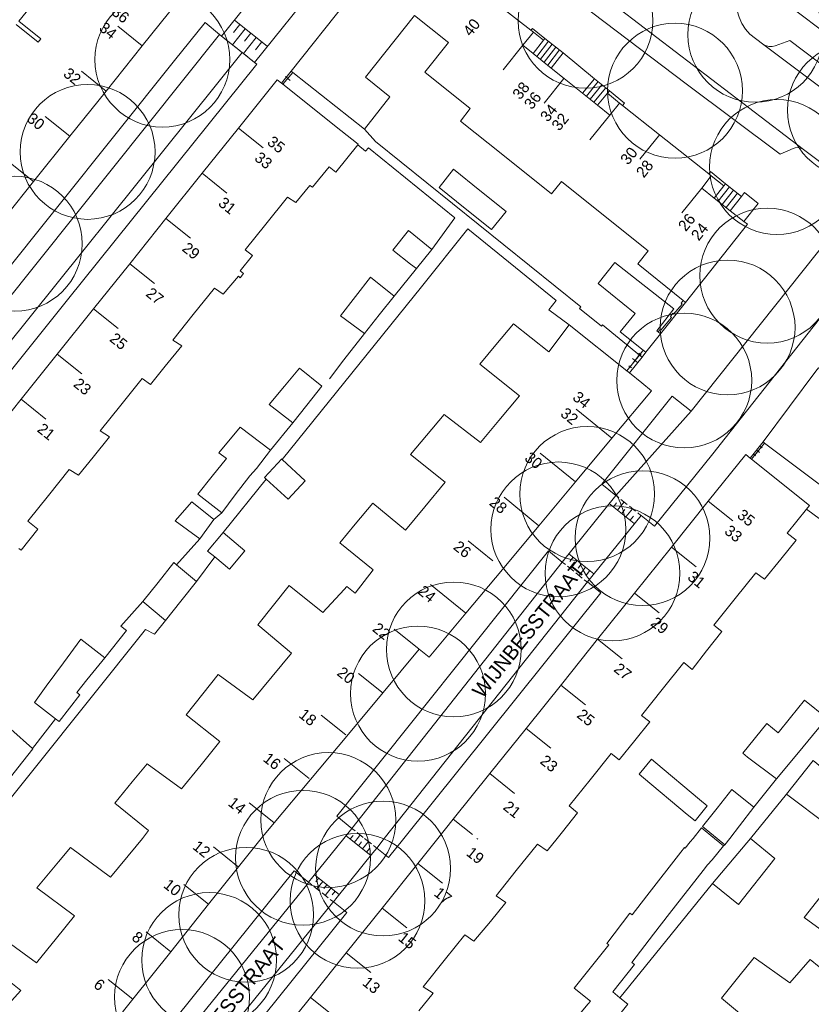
# Model space of a CAD drawing. Header units: metres. Extents: x 134994 to 136506, y 457393 to 459006.
# Tile 45 of 171: x 135417 to 135492, y 457784 to 457878. Entities that reach past the tile are written whole.
import ezdxf
from ezdxf.enums import TextEntityAlignment as Align

# ---------------------------------------------------------------- set-up
doc = ezdxf.new("R2010")
doc.units = ezdxf.units.M
for name, color, linetype, lineweight in [('B-WE-GR-BOOM-S', 250, 'Continuous', 13), ('B-WE-KG_BEBOUWING', 251, 'Continuous', 20), ('B-WE-KG_BEBOUWING TUSSENMUUR', 251, 'Continuous', 5), ('B-WE-KG_HUISNR', 251, 'Continuous', 5), ('B-WE-KG_ONDERGROND_REST', 251, 'Continuous', 5), ('B-WE-KG_STRAATNAAM', 251, 'Continuous', 5)]:
    doc.layers.add(name, color=color, linetype=linetype, lineweight=lineweight)
doc.styles.add('Styledgn000', font='dgn000.shx')

# ---------------------------------------------------------------- blocks, each defined once
blk = doc.blocks.new('SGR-BOOM_02')
blk.add_circle((0, 0), 6.4)

msp = doc.modelspace()

# ---------------------------------------------------------------- linework, layer by layer
at = {"layer": 'B-WE-KG_BEBOUWING', "flags": 128}
for points in [[(135415.131, 457858.061), (135418.572, 457862.354), (135422.013, 457866.647), (135425.454, 457870.94), (135428.895, 457875.233), (135432.293, 457879.472), (135431.06, 457880.467), (135430.853, 457880.634), (135426.107, 457884.461), (135423.612, 457886.473), (135423.526, 457886.365), (135420.06, 457882.045), (135420.492, 457881.699), (135417.183, 457877.574), (135419.251, 457875.915), (135418.995, 457875.596), (135416.928, 457877.255)], [(135467.715, 457873.126), (135468.846, 457874.578), (135471.821, 457872.117), (135470.682, 457870.733), (135468.928, 457872.148), (135467.715, 457873.126), (135465.995, 457874.514), (135465.014, 457875.305), (135466.012, 457876.522), (135465.78, 457876.71), (135461.418, 457880.127)], [(135448.321, 457879.462), (135443.007, 457872.837), (135443.18, 457872.701), (135449.979, 457867.333), (135452.382, 457870.39), (135450.068, 457872.249), (135454.735, 457878.117), (135457.832, 457875.643), (135457.956, 457875.544), (135455.693, 457872.749), (135460.01, 457869.294), (135459.085, 457868.097), (135463.116, 457864.882), (135467.744, 457861.19), (135468.675, 457862.374), (135472.19, 457859.546), (135476.893, 457855.762), (135475.919, 457854.534), (135476.115, 457854.376), (135480.228, 457851.073), (135480.462, 457850.885), (135486.332, 457858.299), (135485.983, 457858.572), (135487.338, 457860.275), (135486.047, 457861.302), (135485.767, 457860.95), (135484.685, 457859.588), (135485.983, 457858.572)], [(135490.531, 457878.842), (135497.443, 457873.647)], [(135424.224, 457836.207), (135422.834, 457834.498), (135421.955, 457835.029), (135419.978, 457832.562), (135418.023, 457830.122), (135418.991, 457829.372), (135418.023, 457830.122), (135419.978, 457832.562), (135421.955, 457835.029), (135422.834, 457834.498), (135424.224, 457836.207), (135425.775, 457838.114), (135424.897, 457838.698), (135426.856, 457841.143), (135428.883, 457843.673), (135429.669, 457843.105), (135431.062, 457844.819), (135432.633, 457846.753), (135431.789, 457847.298), (135433.733, 457849.724), (135435.746, 457852.235), (135436.58, 457851.661), (135438.015, 457853.36), (135438.181, 457853.221), (135438.497, 457853.622), (135438.189, 457853.865), (135439.357, 457855.344), (135438.668, 457855.88), (135440.61, 457858.305), (135442.66, 457860.863), (135443.475, 457860.367), (135444.807, 457861.978), (135445.062, 457861.808), (135446.622, 457863.754), (135447.272, 457863.26), (135449.348, 457865.854), (135449.383, 457865.897), (135447.743, 457867.209), (135442.243, 457871.581), (135442.099, 457871.695), (135441.687, 457872.023), (135438.008, 457867.431), (135434.57, 457863.14), (135431.133, 457858.849), (135427.695, 457854.558), (135424.257, 457850.267), (135420.819, 457845.976), (135417.381, 457841.685), (135413.943, 457837.394)], [(135415.7, 457790.511), (135418.85, 457788.202), (135420.742, 457790.541), (135422.447, 457792.648), (135418.881, 457795.331), (135420.935, 457797.77), (135422.081, 457799.131), (135425.865, 457796.33), (135428.297, 457799.272), (135428.898, 457800), (135429.472, 457800.746), (135426.276, 457803.348), (135427.933, 457805.366), (135429.346, 457807.087), (135432.617, 457804.719), (135434.476, 457807.002), (135436.267, 457809.201), (135433.069, 457811.723), (135434.649, 457813.734), (135436.095, 457815.574), (135439.375, 457813.166), (135441.206, 457815.376), (135443.049, 457817.6), (135439.852, 457820.274), (135441.345, 457822.134), (135442.845, 457824.003), (135446.041, 457821.452), (135448.066, 457823.646), (135448.306, 457823.906), (135449.096, 457823.275), (135450.803, 457825.507), (135447.636, 457828.069), (135449.106, 457829.833), (135450.77, 457831.829), (135453.888, 457829.265), (135455.706, 457831.469), (135457.635, 457833.807), (135454.357, 457836.44), (135455.874, 457838.26), (135457.53, 457840.247), (135460.982, 457837.579), (135462.739, 457839.685), (135464.683, 457842.015), (135460.925, 457845.034), (135462.44, 457846.85), (135464.117, 457848.859), (135467.466, 457846.198), (135469.414, 457848.761), (135474.885, 457844.385), (135475.131, 457844.189), (135476.308, 457843.247), (135477.218, 457842.487), (135473.461, 457837.987), (135469.996, 457833.838), (135466.532, 457829.688), (135463.067, 457825.539), (135459.602, 457821.389), (135463.067, 457825.539), (135466.532, 457829.688), (135469.996, 457833.838)], [(135505.476, 457834.803), (135509.678, 457831.61), (135513.825, 457828.459), (135509.678, 457831.61), (135505.476, 457834.803), (135500.926, 457838.26), (135502.714, 457840.62), (135500, 457842.679), (135499.267, 457843.213), (135497.705, 457841.179), (135494.656, 457837.208), (135497.034, 457835.385), (135494.768, 457832.391), (135487.959, 457837.529), (135487.815, 457837.637), (135492.818, 457844.355), (135493.066, 457844.687), (135494.3, 457843.724), (135495.26, 457845.007), (135496.244, 457846.323)], [(135436.871, 457836.071), (135436.17, 457836.593), (135438.168, 457839.054), (135441.074, 457836.861), (135439.724, 457835.119), (135439.101, 457834.41), (135439.724, 457835.119), (135441.074, 457836.861)], [(135456.933, 457800), (135458.406, 457801.837), (135461.87, 457806.155), (135465.319, 457810.453), (135468.793, 457814.784), (135472.112, 457818.921), (135475.613, 457823.285), (135479.114, 457827.649), (135482.615, 457832.013), (135486.164, 457836.438), (135486.588, 457836.099), (135486.703, 457836.008), (135486.588, 457836.099), (135486.164, 457836.438), (135482.615, 457832.013), (135479.114, 457827.649), (135475.613, 457823.285), (135472.112, 457818.921), (135468.793, 457814.784), (135465.319, 457810.453), (135461.87, 457806.155), (135458.406, 457801.837), (135456.933, 457800), (135455.044, 457797.64), (135451.647, 457793.396), (135448.25, 457789.152), (135444.853, 457784.908), (135441.225, 457780.375)], [(135455.706, 457831.469), (135453.888, 457829.265), (135450.77, 457831.829), (135449.106, 457829.833), (135447.636, 457828.069), (135450.803, 457825.507), (135449.096, 457823.275), (135448.306, 457823.906), (135448.066, 457823.646), (135446.041, 457821.452), (135442.845, 457824.003), (135441.345, 457822.134), (135439.852, 457820.274), (135443.049, 457817.6), (135441.206, 457815.376), (135439.375, 457813.166), (135436.095, 457815.574), (135434.649, 457813.734), (135433.069, 457811.723), (135436.267, 457809.201), (135434.476, 457807.002), (135432.617, 457804.719), (135429.346, 457807.087), (135427.933, 457805.366), (135426.276, 457803.348), (135429.472, 457800.746), (135428.898, 457800)], [(135455.131, 457783.648), (135456.493, 457785.308), (135455.562, 457785.915), (135457.682, 457788.569), (135459.503, 457790.847), (135460.372, 457790.255), (135461.93, 457792.133), (135463.405, 457793.911), (135462.477, 457794.568), (135464.384, 457796.954), (135466.393, 457799.469), (135467.312, 457798.817), (135468.261, 457800), (135468.776, 457800.641), (135470.214, 457802.434), (135469.422, 457803.086), (135471.415, 457805.58), (135473.409, 457808.075), (135474.145, 457807.452), (135475.644, 457809.301), (135477.072, 457811.063), (135476.289, 457811.68), (135478.247, 457814.13), (135480.298, 457816.697), (135481.082, 457816.052), (135482.45, 457817.803), (135483.902, 457819.661), (135483.139, 457820.253), (135485.169, 457822.794), (135487.112, 457825.225), (135487.95, 457824.606), (135489.492, 457826.499), (135490.962, 457828.304), (135490.111, 457828.978), (135491.942, 457831.27), (135490.111, 457828.978), (135490.962, 457828.304), (135489.492, 457826.499), (135487.95, 457824.606), (135487.112, 457825.225), (135485.169, 457822.794), (135483.139, 457820.253), (135483.902, 457819.661), (135482.45, 457817.803), (135481.082, 457816.052), (135480.298, 457816.697), (135478.247, 457814.13), (135476.289, 457811.68), (135477.072, 457811.063), (135475.644, 457809.301), (135474.145, 457807.452), (135473.409, 457808.075), (135471.415, 457805.58), (135469.422, 457803.086), (135470.214, 457802.434), (135468.776, 457800.641), (135468.261, 457800)], [(135417.182, 457827.533), (135417.41, 457827.356), (135417.182, 457827.533)], [(135440.167, 457800), (135441.403, 457801.479), (135444.85, 457805.603), (135448.295, 457809.725), (135451.74, 457813.848), (135455.185, 457817.971), (135456.106, 457817.202), (135459.602, 457821.389), (135456.106, 457817.202), (135455.185, 457817.971), (135451.74, 457813.848), (135448.295, 457809.725), (135444.85, 457805.603), (135441.403, 457801.479), (135440.167, 457800), (135438.019, 457797.31), (135435.19, 457793.767), (135431.591, 457789.259), (135427.992, 457784.751), (135424.391, 457780.242), (135423.035, 457781.328), (135418.489, 457775.764), (135417.516, 457776.495), (135411.43, 457769.006)], [(135487.106, 457782.165), (135483.866, 457784.845), (135485.516, 457786.895), (135486.973, 457788.706), (135490.354, 457786.295), (135492.268, 457788.531), (135493.137, 457787.831), (135494.97, 457790.123), (135491.701, 457792.503), (135493.224, 457794.422), (135493.457, 457794.715), (135494.894, 457796.522), (135497.92, 457794.16), (135499.574, 457796.368), (135500, 457796.937), (135501.431, 457798.671), (135500, 457799.824), (135499.815, 457800), (135498.51, 457801.088), (135500, 457802.979), (135498.51, 457801.088), (135499.815, 457800)], [(135469.725, 457782.528), (135471.226, 457784.317), (135471.422, 457784.55), (135469.876, 457785.786), (135473.165, 457789.9), (135472.973, 457790.047), (135475.168, 457792.927), (135475.387, 457792.76), (135476.773, 457794.543), (135479.994, 457798.689), (135480.34, 457799.134), (135480.417, 457799.076), (135480.901, 457799.672), (135481.162, 457800), (135481.96, 457801.002), (135483.194, 457800), (135481.96, 457801.002), (135481.162, 457800)], [(135483.194, 457800), (135484.052, 457799.303), (135482.975, 457797.988), (135482.544, 457797.486), (135482.127, 457796.954), (135478.943, 457792.889), (135477.402, 457790.922), (135475.352, 457788.233), (135475.619, 457788.03), (135473.546, 457785.438), (135474.225, 457784.884), (135474.982, 457784.268), (135473.489, 457782.42)], [(135486.609, 457800), (135483.023, 457795.734), (135485.481, 457793.747), (135488.94, 457798.104), (135486.609, 457800)], [(135413.975, 457778.097), (135417.381, 457782.321), (135415.631, 457783.641), (135417.377, 457785.575), (135413.852, 457788.361)]]:
    msp.add_lwpolyline(points, dxfattribs=at)
at = {"layer": 'B-WE-KG_BEBOUWING'}
for points in [[(135484.685, 457859.588), (135483.173, 457860.782), (135481.985, 457861.716), (135482.885, 457862.892), (135482.663, 457863.081), (135477.986, 457866.793), (135474.47, 457869.584), (135474.189, 457869.807), (135473.258, 457868.655), (135472.098, 457869.59), (135470.682, 457870.733)], [(135484.652, 457800), (135484.195, 457799.405), (135483.463, 457800)]]:
    msp.add_lwpolyline(points, dxfattribs=at)
at = {"layer": 'B-WE-KG_BEBOUWING', "flags": 128}
for points in [[(135457.062, 457861.774), (135458.434, 457863.527), (135460.929, 457861.516), (135463.414, 457859.512), (135462.042, 457857.803), (135459.552, 457859.788)], [(135454.911, 457854.107), (135456.364, 457855.915), (135454.155, 457857.699), (135452.667, 457855.847), (135454.362, 457854.525)], [(135476.691, 457846.149), (135476.441, 457846.348), (135474.252, 457848.083), (135475.667, 457849.843), (135472.173, 457852.674), (135473.727, 457854.659), (135479.346, 457850.261), (135477.718, 457848.181), (135477.842, 457848.081), (135478.063, 457847.902)], [(135449.138, 457851.438), (135447.718, 457849.609), (135449.971, 457847.921), (135451.387, 457849.692), (135452.804, 457851.465), (135450.557, 457853.266)], [(135442.374, 457842.918), (135440.939, 457841.208), (135443.187, 457839.462), (135444.504, 457841.132), (135445.933, 457842.944), (135443.808, 457844.627)], [(135436.427, 457830.919), (135434.149, 457832.688), (135435.51, 457834.38), (135436.871, 457836.071), (135435.51, 457834.38), (135434.149, 457832.688), (135436.427, 457830.919), (135437.718, 457832.604), (135439.101, 457834.41), (135437.718, 457832.604)], [(135442.172, 457835.984), (135444.357, 457833.96), (135442.731, 457832.204), (135440.664, 457834.118), (135440.499, 457834.271), (135442.125, 457836.027)], [(135442.172, 457835.984), (135444.357, 457833.96), (135442.731, 457832.204), (135440.664, 457834.118), (135440.499, 457834.271), (135442.125, 457836.027)], [(135435.682, 457830.274), (135433.591, 457831.941), (135432.011, 457830.151), (135434.352, 457828.456), (135432.011, 457830.151), (135433.591, 457831.941)], [(135435.767, 457826.724), (135435.094, 457827.287), (135436.563, 457829.043), (135438.634, 457827.311), (135437.165, 457825.554)], [(135435.767, 457826.724), (135435.094, 457827.287), (135436.563, 457829.043), (135438.634, 457827.311), (135437.165, 457825.554)], [(135431.894, 457826.182), (135430.385, 457824.289), (135428.952, 457822.49), (135430.385, 457824.289), (135431.894, 457826.182), (135432.141, 457825.974)], [(135432.556, 457822.541), (135431.085, 457820.695), (135432.556, 457822.541), (135434.027, 457824.387)], [(135421.418, 457816.688), (135419.777, 457814.467), (135418.663, 457812.917), (135420.656, 457811.374), (135420.995, 457811.111), (135422.976, 457813.625), (135422.663, 457813.849), (135423.636, 457815.049), (135425.333, 457817.143), (135423.059, 457818.909)], [(135421.418, 457816.688), (135419.777, 457814.467), (135418.663, 457812.917), (135420.656, 457811.374), (135420.995, 457811.111), (135422.976, 457813.625), (135422.663, 457813.849), (135423.636, 457815.049), (135425.333, 457817.143), (135423.059, 457818.909)], [(135490.414, 457811.486), (135491.741, 457813.126), (135493.865, 457811.406), (135492.519, 457809.781), (135491.174, 457808.156), (135492.519, 457809.781), (135493.865, 457811.406), (135491.741, 457813.126), (135490.414, 457811.486), (135489.246, 457810.043), (135488.163, 457810.918), (135485.881, 457808.093), (135486.341, 457807.721), (135489.086, 457805.667), (135486.341, 457807.721), (135485.881, 457808.093), (135488.163, 457810.918), (135489.246, 457810.043)], [(135414.872, 457808.54), (135413.334, 457806.702), (135413.932, 457806.266), (135412.134, 457803.92), (135413.841, 457802.751), (135415.577, 457805.066), (135415.709, 457804.97), (135417.075, 457806.697), (135418.509, 457808.511), (135418.463, 457808.552), (135416.41, 457810.378)], [(135414.872, 457808.54), (135413.334, 457806.702), (135413.932, 457806.266), (135412.134, 457803.92), (135413.841, 457802.751), (135415.577, 457805.066), (135415.709, 457804.97), (135417.075, 457806.697), (135418.509, 457808.511), (135418.463, 457808.552), (135416.41, 457810.378)], [(135477.629, 457807.192), (135481.773, 457803.696), (135482.519, 457803.091), (135481.368, 457801.672), (135480.622, 457802.277), (135476.479, 457805.773), (135476.064, 457806.11), (135477.214, 457807.529)], [(135477.629, 457807.192), (135481.773, 457803.696), (135482.519, 457803.091), (135481.368, 457801.672), (135480.622, 457802.277), (135476.479, 457805.773), (135476.064, 457806.11), (135477.214, 457807.529)], [(135495.066, 457805.361), (135492.563, 457807.41), (135495.066, 457805.361), (135496.542, 457804.152), (135493.997, 457801.223), (135490.045, 457804.204), (135493.997, 457801.223), (135496.542, 457804.152)], [(135483.462, 457802.886), (135482.066, 457801.135), (135483.463, 457800), (135482.066, 457801.135), (135483.462, 457802.886), (135484.858, 457804.637), (135486.944, 457802.984), (135485.576, 457801.203), (135484.652, 457800), (135485.576, 457801.203), (135486.944, 457802.984), (135484.858, 457804.637)]]:
    msp.add_lwpolyline(points, close=True, dxfattribs=at)
at = {"layer": 'B-WE-KG_BEBOUWING'}
for points in [[(135491.942, 457831.27), (135492.218, 457831.615), (135486.703, 457836.008), (135492.218, 457831.615)], [(135434.352, 457828.456), (135435.682, 457830.274)], [(135418.991, 457829.372), (135417.41, 457827.356)], [(135432.141, 457825.974), (135434.027, 457824.387)], [(135428.952, 457822.49), (135431.085, 457820.695)], [(135489.086, 457805.667), (135491.174, 457808.156)], [(135492.563, 457807.41), (135490.045, 457804.204)]]:
    msp.add_lwpolyline(points, close=True, dxfattribs=at)
at = {"layer": 'B-WE-KG_BEBOUWING TUSSENMUUR'}
for p, q in [((135428.895, 457875.233), (135426.555, 457877.11)), ((135465.014, 457875.305), (135463.141, 457872.963)), ((135425.454, 457870.94), (135423.114, 457872.817)), ((135468.909, 457872.125), (135467.036, 457869.783)), ((135422.013, 457866.647), (135419.673, 457868.524)), ((135473.258, 457868.655), (135471.385, 457866.313)), ((135438.01, 457867.43), (135440.352, 457865.555)), ((135477.998, 457866.808), (135476.125, 457864.466)), ((135418.572, 457862.354), (135416.232, 457864.231)), ((135434.572, 457863.139), (135436.914, 457861.264)), ((135481.985, 457861.716), (135480.112, 457859.374)), ((135431.134, 457858.848), (135433.476, 457856.973)), ((135427.696, 457854.557), (135430.038, 457852.682)), ((135424.258, 457850.266), (135426.6, 457848.391)), ((135420.82, 457845.975), (135423.162, 457844.1)), ((135417.382, 457841.684), (135419.724, 457839.809)), ((135473.461, 457837.987), (135470.069, 457840.744)), ((135469.996, 457833.838), (135466.652, 457836.565)), ((135469.996, 457833.838), (135466.652, 457836.565)), ((135466.532, 457829.688), (135463.234, 457832.385)), ((135466.532, 457829.688), (135463.234, 457832.385)), ((135482.615, 457832.013), (135484.956, 457830.136)), ((135482.615, 457832.013), (135484.956, 457830.136)), ((135462.157, 457826.369), (135459.816, 457828.245)), ((135462.157, 457826.369), (135459.816, 457828.245)), ((135479.114, 457827.649), (135481.455, 457825.772)), ((135479.114, 457827.649), (135481.455, 457825.772)), ((135459.602, 457821.389), (135456.243, 457824.104)), ((135459.602, 457821.389), (135456.243, 457824.104)), ((135475.613, 457823.285), (135477.954, 457821.408)), ((135475.613, 457823.285), (135477.954, 457821.408)), ((135455.144, 457818.003), (135452.798, 457819.873)), ((135455.144, 457818.003), (135452.798, 457819.873)), ((135472.112, 457818.921), (135474.453, 457817.044)), ((135472.112, 457818.921), (135474.453, 457817.044)), ((135451.757, 457813.802), (135449.411, 457815.672)), ((135451.757, 457813.802), (135449.411, 457815.672)), ((135468.611, 457814.557), (135470.952, 457812.68)), ((135468.611, 457814.557), (135470.952, 457812.68)), ((135448.217, 457809.833), (135445.871, 457811.703)), ((135448.217, 457809.833), (135445.871, 457811.703)), ((135465.319, 457810.453), (135467.66, 457808.576)), ((135465.319, 457810.453), (135467.66, 457808.576)), ((135444.715, 457805.71), (135442.369, 457807.58)), ((135444.715, 457805.71), (135442.369, 457807.58)), ((135461.87, 457806.155), (135464.211, 457804.278)), ((135461.87, 457806.155), (135464.211, 457804.278)), ((135441.368, 457801.509), (135439.022, 457803.379)), ((135441.368, 457801.509), (135439.022, 457803.379)), ((135458.406, 457801.837), (135460.238, 457800.372)), ((135458.406, 457801.837), (135460.238, 457800.372)), ((135460.655, 457800), (135460.732, 457799.938)), ((135438.003, 457797.323), (135435.659, 457799.195)), ((135455.044, 457797.64), (135457.387, 457795.766)), ((135435.19, 457793.767), (135432.846, 457795.639)), ((135451.647, 457793.396), (135453.99, 457791.522)), ((135431.591, 457789.259), (135429.247, 457791.131)), ((135448.25, 457789.152), (135450.593, 457787.278)), ((135427.992, 457784.751), (135425.648, 457786.623)), ((135444.853, 457784.908), (135447.196, 457783.034))]:
    msp.add_line(p, q, dxfattribs=at)
at = {"layer": 'B-WE-KG_ONDERGROND_REST'}
for p, q in [((135438.149, 457877.252), (135437.546, 457876.491)), ((135440.753, 457875.188), (135437.628, 457877.665)), ((135436.228, 457876.303), (135436.422, 457876.143)), ((135438.67, 457876.839), (135437.464, 457875.317)), ((135439.191, 457876.427), (135438.588, 457875.666)), ((135466.012, 457876.522), (135466.971, 457875.767)), ((135436.813, 457875.833), (135436.422, 457876.143)), ((135438.356, 457874.61), (135436.422, 457876.143)), ((135437.854, 457875.008), (135437.073, 457875.627)), ((135439.712, 457876.014), (135438.505, 457874.492)), ((135440.233, 457875.601), (135439.629, 457874.84)), ((135466.971, 457875.767), (135465.995, 457874.514)), ((135467.45, 457875.665), (135466.333, 457874.23)), ((135467.799, 457875.393), (135466.682, 457873.958)), ((135467.102, 457875.936), (135466.971, 457875.767)), ((135467.102, 457875.936), (135468.846, 457874.578)), ((135487.755, 457875.43), (135497.623, 457868.028)), ((135438.896, 457874.182), (135438.115, 457874.801)), ((135439.547, 457873.666), (135438.356, 457874.61)), ((135468.148, 457875.122), (135467.031, 457873.687)), ((135468.497, 457874.85), (135467.38, 457873.415)), ((135431.962, 457873.83), (135407.33, 457843.061)), ((135439.547, 457873.666), (135439.156, 457873.976)), ((135443.007, 457872.837), (135442.099, 457871.695)), ((135442.243, 457871.581), (135443.18, 457872.701)), ((135442.243, 457871.582), (135443.18, 457872.701)), ((135443.292, 457872.608), (135443.068, 457872.795)), ((135442.355, 457871.488), (135442.131, 457871.676)), ((135442.936, 457871.954), (135442.488, 457872.329)), ((135471.038, 457870.449), (135472.168, 457871.834)), ((135471.39, 457870.161), (135472.52, 457871.546)), ((135473.225, 457870.971), (135471.821, 457872.117)), ((135471.743, 457869.873), (135472.873, 457871.258)), ((135472.098, 457869.59), (135473.039, 457870.743)), ((135473.039, 457870.743), (135473.225, 457870.971)), ((135474.189, 457869.807), (135473.039, 457870.743)), ((135496.185, 457861.976), (135491.663, 457865.395)), ((135482.885, 457862.892), (135484.089, 457861.935)), ((135484.089, 457861.935), (135483.173, 457860.782)), ((135484.635, 457861.849), (135483.553, 457860.487)), ((135485.012, 457861.549), (135483.93, 457860.187)), ((135484.258, 457862.148), (135484.089, 457861.935)), ((135484.258, 457862.148), (135485.767, 457860.95)), ((135485.389, 457861.25), (135484.307, 457859.888)), ((135452.804, 457851.465), (135454.911, 457854.107)), ((135420.276, 457849.23), (135421.795, 457851.123)), ((135480.462, 457850.885), (135478.063, 457847.902)), ((135420.276, 457849.23), (135412.152, 457839.108)), ((135448.021, 457845.421), (135449.971, 457847.921)), ((135476.441, 457846.348), (135476.074, 457845.885)), ((135448.021, 457845.421), (135446.661, 457843.642)), ((135476.074, 457845.885), (135474.885, 457844.385)), ((135476.131, 457845.957), (135475.196, 457844.778)), ((135475.428, 457845.555), (135475.9, 457845.181)), ((135476.013, 457846.05), (135476.249, 457845.864)), ((135475.079, 457844.871), (135475.314, 457844.684)), ((135473.849, 457832.559), (135480.99, 457840.559)), ((135441.074, 457836.861), (135443.187, 457839.462)), ((135487.959, 457837.529), (135486.703, 457836.008)), ((135487.641, 457837.144), (135487.023, 457836.395)), ((135487.566, 457837.206), (135487.716, 457837.082)), ((135486.948, 457836.457), (135487.098, 457836.333)), ((135487.182, 457836.893), (135487.481, 457836.646)), ((135473.849, 457832.559), (135468.759, 457826.23)), ((135473.849, 457832.559), (135468.759, 457826.23)), ((135474.126, 457832.338), (135473.828, 457832.576)), ((135474.126, 457832.338), (135473.828, 457832.576)), ((135475.587, 457829.889), (135473.203, 457831.795)), ((135475.587, 457829.889), (135473.203, 457831.795)), ((135473.601, 457831.477), (135473.913, 457831.868)), ((135473.601, 457831.477), (135473.913, 457831.868)), ((135473.998, 457831.16), (135474.622, 457831.941)), ((135473.998, 457831.16), (135474.622, 457831.941)), ((135474.92, 457831.702), (135474.325, 457832.179)), ((135474.92, 457831.702), (135474.325, 457832.179)), ((135475.715, 457831.067), (135475.119, 457831.543)), ((135475.715, 457831.067), (135475.119, 457831.543)), ((135435.682, 457830.274), (135436.427, 457830.919)), ((135435.682, 457830.274), (135436.427, 457830.919)), ((135471.138, 457824.362), (135476.231, 457830.659)), ((135471.138, 457824.362), (135476.231, 457830.659)), ((135474.395, 457830.842), (135474.707, 457831.232)), ((135474.395, 457830.842), (135474.707, 457831.232)), ((135474.792, 457830.524), (135475.417, 457831.305)), ((135474.792, 457830.524), (135475.417, 457831.305)), ((135475.19, 457830.207), (135475.502, 457830.597)), ((135475.19, 457830.207), (135475.502, 457830.597)), ((135476.211, 457830.67), (135475.913, 457830.908)), ((135476.211, 457830.67), (135475.913, 457830.908)), ((135491.942, 457831.27), (135500, 457825.277)), ((135491.942, 457831.27), (135500, 457825.277)), ((135432.141, 457825.974), (135434.352, 457828.456)), ((135432.141, 457825.974), (135434.352, 457828.456)), ((135434.027, 457824.387), (135435.767, 457826.724)), ((135434.027, 457824.387), (135435.767, 457826.724)), ((135471.763, 457825.108), (135469.38, 457827.014)), ((135471.763, 457825.108), (135469.38, 457827.014)), ((135469.777, 457826.696), (135469.465, 457826.306)), ((135469.777, 457826.696), (135469.465, 457826.306)), ((135468.759, 457826.23), (135448.788, 457800.957)), ((135468.759, 457826.23), (135448.788, 457800.957)), ((135469.053, 457825.995), (135468.755, 457826.233)), ((135469.053, 457825.995), (135468.755, 457826.233)), ((135469.847, 457825.359), (135469.252, 457825.836)), ((135469.847, 457825.359), (135469.252, 457825.836)), ((135470.174, 457826.379), (135469.549, 457825.598)), ((135470.174, 457826.379), (135469.549, 457825.598)), ((135470.571, 457826.061), (135470.259, 457825.67)), ((135470.571, 457826.061), (135470.259, 457825.67)), ((135470.969, 457825.743), (135470.344, 457824.962)), ((135470.969, 457825.743), (135470.344, 457824.962)), ((135470.642, 457824.724), (135470.046, 457825.2)), ((135470.642, 457824.724), (135470.046, 457825.2)), ((135471.366, 457825.425), (135471.053, 457825.035)), ((135471.366, 457825.425), (135471.053, 457825.035)), ((135471.138, 457824.362), (135451.858, 457800)), ((135471.138, 457824.362), (135451.858, 457800)), ((135471.138, 457824.327), (135470.84, 457824.565)), ((135471.138, 457824.327), (135470.84, 457824.565)), ((135489.086, 457805.667), (135486.944, 457802.984)), ((135489.086, 457805.667), (135486.944, 457802.984)), ((135448.788, 457800.957), (135448.019, 457800)), ((135448.788, 457800.957), (135448.019, 457800)), ((135448.788, 457800.957), (135449.082, 457800.724)), ((135448.788, 457800.957), (135449.082, 457800.724)), ((135449.278, 457800.568), (135449.865, 457800.101)), ((135449.278, 457800.568), (135449.865, 457800.101)), ((135448.019, 457800), (135445.089, 457796.356)), ((135448.228, 457800.252), (135448.546, 457800)), ((135448.228, 457800.252), (135448.546, 457800)), ((135448.546, 457800), (135450.578, 457798.385)), ((135448.62, 457799.941), (135448.667, 457800)), ((135448.667, 457800), (135448.9, 457800.293)), ((135448.667, 457800), (135448.9, 457800.293)), ((135449.012, 457799.63), (135449.306, 457800)), ((135449.306, 457800), (135449.571, 457800.335)), ((135449.306, 457800), (135449.571, 457800.335)), ((135449.403, 457799.319), (135449.683, 457799.671)), ((135449.795, 457799.007), (135450.355, 457799.712)), ((135449.992, 457800), (135450.649, 457799.479)), ((135451.858, 457800), (135451.138, 457799.09)), ((135450.767, 457798.629), (135447.395, 457794.435)), ((135450.186, 457798.696), (135450.466, 457799.049)), ((135451.138, 457799.09), (135450.767, 457798.629)), ((135450.844, 457799.323), (135451.138, 457799.09)), ((135484.052, 457799.303), (135484.195, 457799.405)), ((135445.089, 457796.356), (135444.678, 457795.844)), ((135444.972, 457795.611), (135444.678, 457795.844)), ((135447.588, 457794.684), (135445.237, 457796.549)), ((135445.629, 457796.238), (135445.349, 457795.886)), ((135446.021, 457795.927), (135445.462, 457795.222)), ((135445.756, 457794.989), (135445.168, 457795.455)), ((135446.413, 457795.616), (135446.133, 457795.264)), ((135446.805, 457795.306), (135446.245, 457794.601)), ((135447.196, 457794.995), (135446.917, 457794.642)), ((135446.539, 457794.368), (135445.951, 457794.834)), ((135447.029, 457793.979), (135446.735, 457794.212)), ((135447.395, 457794.435), (135447.029, 457793.979))]:
    msp.add_line(p, q, dxfattribs=at)
at = {"layer": 'B-WE-KG_ONDERGROND_REST', "flags": 128}
for points in [[(135448.765, 457891.534), (135436.422, 457876.143)], [(135491.663, 457865.395), (135491.411, 457865.527), (135491.133, 457865.584), (135490.849, 457865.562), (135490.674, 457865.506), (135489.422, 457864.958), (135480.517, 457871.614), (135471.661, 457878.334), (135462.853, 457885.117), (135458.845, 457888.238), (135459.636, 457889.28), (135459.73, 457889.446), (135459.748, 457889.636), (135459.688, 457889.818), (135459.569, 457889.952)], [(135451.884, 457889.005), (135439.547, 457873.666)], [(135467.294, 457884.041), (135491.663, 457865.395)], [(135487.755, 457875.43), (135486.546, 457876.337), (135486.144, 457876.829), (135485.807, 457877.368), (135485.54, 457877.944), (135485.347, 457878.55), (135485.294, 457878.786)], [(135431.962, 457873.83), (135434.845, 457877.446), (135436.228, 457876.303)], [(135436.228, 457876.303), (135408.711, 457841.929)], [(135467.102, 457875.936), (135465.924, 457876.866), (135465.78, 457876.71)], [(135497.623, 457868.028), (135497.535, 457868.137), (135497.457, 457868.358), (135497.458, 457868.592), (135497.52, 457868.78), (135498.255, 457869.761), (135490.353, 457875.731), (135488.946, 457875.228), (135488.663, 457875.164), (135488.373, 457875.175), (135488.054, 457875.278), (135487.755, 457875.43)], [(135438.356, 457874.61), (135410.772, 457840.239)], [(135421.795, 457851.123), (135439.753, 457873.498), (135439.547, 457873.666)], [(135473.225, 457870.971), (135474.671, 457869.799), (135474.47, 457869.584)], [(135476.074, 457845.885), (135472.556, 457848.756), (135472.48, 457848.642), (135470.375, 457850.32), (135470.522, 457850.478), (135451.042, 457866.158), (135449.979, 457867.333)], [(135449.348, 457865.854), (135450.087, 457865.239), (135450.353, 457865.553), (135458.568, 457858.912), (135456.364, 457855.915)], [(135484.258, 457862.148), (135482.825, 457863.301), (135482.663, 457863.081)], [(135442.172, 457835.984), (135455.404, 457852.358), (135459.775, 457857.862), (135468.172, 457851.078), (135467.49, 457850.186), (135469.414, 457848.761)], [(135480.99, 457840.559), (135494.227, 457857.169)], [(135497.336, 457854.602), (135484.201, 457838.008)], [(135477.842, 457848.081), (135478.046, 457848.323), (135478.115, 457848.246), (135479.108, 457849.454), (135479.013, 457849.544), (135479.236, 457849.848), (135479.318, 457849.771), (135480.126, 457850.721), (135480.025, 457850.797), (135480.228, 457851.073)], [(135476.324, 457845.681), (135475.131, 457844.189)], [(135476.324, 457845.681), (135476.074, 457845.885)], [(135476.691, 457846.149), (135476.324, 457845.681)], [(135480.99, 457840.559), (135479.189, 457841.99), (135472.524, 457833.644), (135473.849, 457832.559)], [(135484.201, 457838.008), (135483.031, 457836.519), (135477.502, 457829.639), (135476.231, 457830.659)], [(135487.815, 457837.637), (135486.588, 457836.099)], [(135436.563, 457829.043), (135440.664, 457834.118)], [(135436.563, 457829.043), (135440.664, 457834.118)], [(135468.759, 457826.23), (135467.458, 457827.303), (135447.341, 457802.125), (135448.788, 457800.957)], [(135468.759, 457826.23), (135467.458, 457827.303), (135447.341, 457802.125), (135448.788, 457800.957)], [(135453.718, 457800), (135472.415, 457823.328), (135471.138, 457824.362)], [(135453.718, 457800), (135472.415, 457823.328), (135471.138, 457824.362)], [(135425.333, 457817.143), (135427.383, 457819.731), (135426.843, 457820.139), (135428.952, 457822.49)], [(135425.333, 457817.143), (135427.383, 457819.731), (135426.843, 457820.139), (135428.952, 457822.49)], [(135413.329, 457800), (135429.191, 457819.851), (135430.061, 457819.381), (135431.085, 457820.695)], [(135413.329, 457800), (135429.191, 457819.851), (135430.061, 457819.381), (135431.085, 457820.695)], [(135418.463, 457808.552), (135420.656, 457811.374)], [(135418.463, 457808.552), (135420.656, 457811.374)], [(135490.045, 457804.204), (135486.609, 457800)], [(135490.045, 457804.204), (135486.609, 457800)], [(135453.718, 457800), (135452.26, 457798.2), (135451.138, 457799.09)], [(135444.678, 457795.844), (135443.3, 457796.936), (135427.898, 457777.771), (135429.206, 457776.726)], [(135444.622, 457795.774), (135444.678, 457795.844)], [(135429.206, 457776.726), (135444.622, 457795.774)], [(135474.225, 457784.884), (135483.023, 457795.734)], [(135447.029, 457793.979), (135448.298, 457792.973), (135432.877, 457773.786), (135431.548, 457774.85)], [(135447.029, 457793.979), (135446.96, 457793.894)], [(135446.96, 457793.894), (135431.548, 457774.85)]]:
    msp.add_lwpolyline(points, dxfattribs=at)

# ---------------------------------------------------------------- block references
at = {"layer": 'B-WE-GR-BOOM-S'}
for p in [(135470.952, 457877.606), (135487.08, 457876.29), (135430.796, 457873.925), (135479.455, 457870.974), (135496.533, 457869.124), (135423.701, 457865.167), (135489.134, 457863.734), (135416.794, 457856.451), (135488.209, 457853.423), (135484.445, 457848.507), (135480.333, 457843.473), (135471.121, 457832.697), (135471.121, 457832.697), (135468.384, 457829.336), (135468.384, 457829.336), (135476.369, 457828.506), (135476.369, 457828.506), (135473.523, 457825.172), (135473.523, 457825.172), (135458.458, 457817.945), (135458.458, 457817.945), (135455.057, 457813.748), (135455.057, 457813.748), (135446.555, 457801.759), (135446.555, 457801.759), (135444.147, 457798.17), (135451.746, 457797.148), (135449.319, 457794.086), (135438.754, 457792.761), (135435.234, 457788.461), (135432.666, 457784.958)]:
    msp.add_blockref('SGR-BOOM_02', p, dxfattribs=at)

# ---------------------------------------------------------------- texts
at = {"layer": 'B-WE-KG_HUISNR', "linetype": 'Continuous', "style": 'Styledgn000'}
for s, rotation, p in [('36', 321.2934, (135427.444, 457877.719)), ('34', 321.2844, (135426.259, 457876.192)), ('40', 51.3419, (135460.627, 457877.604)), ('32', 321.2844, (135422.862, 457871.862)), ('38', 51.3419, (135465.323, 457871.6)), ('36', 51.3509, (135466.429, 457870.667)), ('34', 51.3419, (135467.955, 457869.485)), ('30', 321.2844, (135419.41, 457867.58)), ('32', 51.3509, (135469.041, 457868.637)), ('30', 51.3509, (135475.565, 457865.408)), ('28', 51.3419, (135477.06, 457864.19)), ('26', 51.3419, (135481.052, 457859.102)), ('24', 51.3509, (135482.277, 457858.214)), ('34', 321.3006, (135471.201, 457841.149)), ('32', 321.3006, (135470.046, 457839.602)), ('30', 321.3006, (135466.645, 457835.398)), ('30', 321.3006, (135466.645, 457835.398)), ('28', 321.3006, (135463.3, 457831.155)), ('28', 321.3006, (135463.3, 457831.155)), ('26', 321.3006, (135459.889, 457826.963)), ('26', 321.3006, (135459.889, 457826.963)), ('24', 321.3006, (135456.528, 457822.729)), ('24', 321.3006, (135456.528, 457822.729)), ('22', 321.4569, (135452.207, 457819.193)), ('22', 321.4569, (135452.207, 457819.193)), ('20', 321.4569, (135448.84, 457815.007)), ('20', 321.4569, (135448.84, 457815.007)), ('18', 321.4569, (135445.22, 457811.023)), ('18', 321.4569, (135445.22, 457811.023)), ('16', 321.4569, (135441.829, 457806.858)), ('16', 321.4569, (135441.829, 457806.858)), ('14', 321.4569, (135438.501, 457802.643)), ('14', 321.4569, (135438.501, 457802.643)), ('12', 321.3994, (135435.142, 457798.517)), ('10', 321.3994, (135432.369, 457794.866)), ('8', 321.3994, (135428.745, 457790.38)), ('6', 321.3994, (135425.126, 457785.886))]:
    msp.add_text(s, height=1.054, rotation=rotation, dxfattribs=at).set_placement(p, align=Align.MIDDLE_RIGHT)
for s, rotation, p in [('35', 321.2934, (135440.996, 457866.358)), ('33', 321.2934, (135439.789, 457864.853)), ('31', 321.2934, (135436.352, 457860.56)), ('29', 321.2934, (135432.914, 457856.27)), ('27', 321.2934, (135429.475, 457851.979)), ('25', 321.2934, (135426.037, 457847.689)), ('23', 321.2934, (135422.601, 457843.396)), ('21', 321.2934, (135419.162, 457839.106)), ('35', 321.2611, (135485.599, 457830.939)), ('35', 321.2611, (135485.599, 457830.939)), ('33', 321.2593, (135484.391, 457829.436)), ('33', 321.2593, (135484.391, 457829.436)), ('31', 321.2593, (135480.89, 457825.071)), ('31', 321.2593, (135480.89, 457825.071)), ('29', 321.2593, (135477.388, 457820.708)), ('29', 321.2593, (135477.388, 457820.708)), ('27', 321.2593, (135473.889, 457816.343)), ('27', 321.2593, (135473.889, 457816.343)), ('25', 321.2593, (135470.387, 457811.98)), ('25', 321.2593, (135470.387, 457811.98)), ('23', 321.2593, (135466.887, 457807.615)), ('23', 321.2593, (135466.887, 457807.615)), ('21', 321.2593, (135463.384, 457803.252)), ('21', 321.2593, (135463.384, 457803.252)), ('19', 321.3258, (135459.887, 457798.889)), ('17', 321.3258, (135456.823, 457795.065)), ('15', 321.3258, (135453.427, 457790.82)), ('13', 321.3258, (135450.028, 457786.577))]:
    msp.add_text(s, height=1.054, rotation=rotation, dxfattribs=at).set_placement(p, align=Align.MIDDLE_LEFT)
at = {"layer": 'B-WE-KG_STRAATNAAM', "style": 'Styledgn000'}
msp.add_text('WIJNBESSTRAAT', height=1.4, rotation=51.28822, dxfattribs=at).set_placement((135461.184, 457813.203))
msp.add_text('WIJNBESSTRAAT', height=1.4, rotation=51.28822, dxfattribs=at).set_placement((135461.184, 457813.203))
msp.add_text('WIJNBESSTRAAT', height=1.4, rotation=51.21304, dxfattribs=at).set_placement((135437.661, 457783.774), align=Align.CENTER)

doc.saveas('drawing.dxf')
